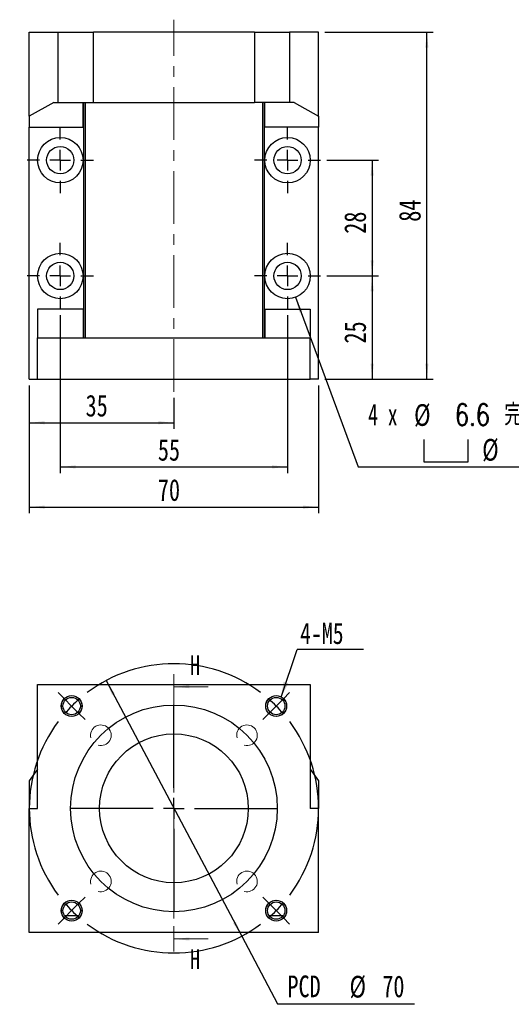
# Model space of a CAD drawing. Header units: millimetres. Extents: x 41 to 277, y 4 to 196.
# Tile 1 of 2: x 41 to 120, y 15 to 173. Entities that reach past the tile are written whole.
import ezdxf

# ---------------------------------------------------------------- set-up
doc = ezdxf.new("R2010")
doc.units = ezdxf.units.MM
doc.linetypes.add('CENTER', pattern=[10.16, 6.35, -1.27, 1.27, -1.27])
doc.linetypes.add('CENTERX2', pattern=[20.32, 12.7, -2.54, 2.54, -2.54])
doc.layers.add('FORMAT', color=7, linetype='Continuous')
doc.styles.add('SLDTEXTSTYLE0', font='TXT', dxfattribs={"width": 0.75})
doc.styles.add('SLDTEXTSTYLE1', font='TXT', dxfattribs={"width": 0.75, "bigfont": 'bigfont'})
doc.styles.add('SLDTEXTSTYLE4', font='TXT', dxfattribs={"width": 0.666667})
doc.dimstyles.new('SLDDIMSTYLE0', dxfattribs={"dimtxt": 3.5, "dimasz": 2.5, "dimexe": 0, "dimexo": 0.0625, "dimgap": 0.875, "dimtad": 0, "dimtih": 1, "dimtoh": 1, "dimdec": 1, "dimlfac": 1.5, "dimrnd": 1e-09, "dimzin": 12, "dimdsep": 46, "dimtxsty": 'SLDTEXTSTYLE0', "dimsah": 1, "dimcen": 0, "dimadec": 0, "dimazin": 3, "dimtfac": 1, "dimtdec": 1, "dimtmove": 0, "dimatfit": 3, "dimfxl": 1, "dimfrac": 2, "dimtolj": 1, "dimtzin": 12, "dimarcsym": 0})
doc.dimstyles.new('SLDDIMSTYLE1', dxfattribs={"dimtxt": 0.18, "dimasz": 2.5, "dimexe": 0, "dimexo": 0.0625, "dimgap": 0, "dimtad": 0, "dimtih": 1, "dimtoh": 1, "dimdec": 0, "dimrnd": 1e-09, "dimzin": 0, "dimdsep": 46, "dimtxsty": 'Standard', "dimsah": 1, "dimcen": 0.09, "dimadec": 0, "dimazin": 0, "dimtfac": 2.5, "dimtdec": 0, "dimtofl": 0, "dimtmove": 0, "dimatfit": 3, "dimfxl": 1, "dimfrac": 2, "dimtolj": 1, "dimtzin": 0, "dimarcsym": 0})
doc.dimstyles.new('SLDDIMSTYLE4', dxfattribs={"dimtxt": 3.5, "dimasz": 2.5, "dimexe": 0, "dimexo": 0.0625, "dimgap": 0.875, "dimtad": 1, "dimlfac": 1.5, "dimrnd": 1e-09, "dimzin": 12, "dimdsep": 46, "dimtxsty": 'SLDTEXTSTYLE0', "dimsah": 1, "dimcen": 0.09, "dimadec": 0, "dimazin": 3, "dimtfac": 1, "dimtofl": 0, "dimtmove": 0, "dimatfit": 3, "dimfxl": 1, "dimfrac": 2, "dimtolj": 1, "dimtzin": 12, "dimarcsym": 0})
doc.dimstyles.new('SLDDIMSTYLE6', dxfattribs={"dimtxt": 3.5, "dimasz": 2.5, "dimexe": 0, "dimexo": 0.0625, "dimgap": 0.875, "dimtad": 0, "dimtih": 1, "dimtoh": 1, "dimdec": 1, "dimlfac": 1.5, "dimrnd": 1e-09, "dimzin": 12, "dimdsep": 46, "dimtxsty": 'SLDTEXTSTYLE0', "dimsah": 1, "dimcen": 0, "dimadec": 0, "dimazin": 3, "dimtfac": 1, "dimtofl": 0, "dimtmove": 0, "dimatfit": 3, "dimfxl": 1, "dimfrac": 2, "dimtolj": 1, "dimtzin": 12, "dimarcsym": 0})

# ---------------------------------------------------------------- blocks, each defined once
blk = doc.blocks.new('_D')
at = {"layer": 'FORMAT', "color": 7}
for p, q in [((55, 66.86), (76.87, 25.64)), ((76.87, 25.64), (82.66, 14.73)), ((82.66, 14.73), (104.72, 14.73))]:
    blk.add_line(p, q, dxfattribs=at)
for points in [[(55, 66.86), (55.95, 64.54), (56.4, 64.77)], [(76.87, 25.64), (75.92, 27.96), (75.48, 27.73)]]:
    blk.add_solid(points, dxfattribs=at)
at = {"layer": 'FORMAT', "color": 7, "char_height": 3.5, "attachment_point": 1, "style": 'SLDTEXTSTYLE0'}
for s, insert in [('PCD', (84.25, 19.29)), ('%%c', (94.27, 19.24)), ('70', (99.55, 19.29))]:
    blk.add_mtext(s, dxfattribs=dict(at, insert=insert))
blk = doc.blocks.new('SW_NOTE_0')
at = {"layer": 'FORMAT', "color": 0}
blk.add_line((10.7, 0), (0, 0), dxfattribs=at)
at = {"layer": 'FORMAT', "color": 0, "insert": (0.49, 4.34), "char_height": 3.44, "attachment_point": 1, "style": 'SLDTEXTSTYLE0'}
blk.add_mtext('4-M5', dxfattribs=at)
blk = doc.blocks.new('SW_CENTERMARKSYMBOL_0')
at = {"layer": 'FORMAT', "color": 0}
for p, q in [((-34.18, 34.18), (-35.17, 35.17)), ((1.18, 34.18), (2.17, 35.17)), ((-33, 33), (-34.18, 34.18)), ((0, 33), (1.18, 34.18)), ((-33, 33), (-31.82, 31.82)), ((-31.82, 31.82), (-30.83, 30.83)), ((-16.5, 19.83), (-16.5, 33.17)), ((-1.18, 31.82), (-2.17, 30.83)), ((0, 33), (-1.18, 31.82)), ((-16.5, 16.5), (-16.5, 18.17)), ((-19.83, 16.5), (-33.17, 16.5)), ((-16.5, 16.5), (-18.17, 16.5)), ((-16.5, 16.5), (-16.5, 14.83)), ((-16.5, 16.5), (-14.83, 16.5)), ((-13.17, 16.5), (0.17, 16.5)), ((-16.5, 13.17), (-16.5, -0.17)), ((-31.82, 1.18), (-30.83, 2.17)), ((-1.18, 1.18), (-2.17, 2.17)), ((-33, 0), (-34.18, -1.18)), ((-33, 0), (-31.82, 1.18)), ((0, 0), (-1.18, 1.18)), ((0, 0), (1.18, -1.18)), ((-34.18, -1.18), (-35.17, -2.17)), ((1.18, -1.18), (2.17, -2.17))]:
    blk.add_line(p, q, dxfattribs=at)
for start, end in [(53.1851, 126.8149), (130.9074, 135), (45, 49.0926), (135, 139.0926), (40.9074, 45), (143.1851, 216.8149), (323.1851, 36.8149), (220.9074, 225), (225, 229.0926), (310.9074, 315), (315, 319.0926), (233.1851, 306.8149)]:
    blk.add_arc((-16.5, 16.5), 23.33, start, end, dxfattribs=at)
blk = doc.blocks.new('SW_SYMBOL_HOLE_SPOT')
at = {"layer": 'FORMAT', "color": 0}
for p, q in [((0, 875), (0, 75)), ((1600, 75), (1600, 875)), ((0, 75), (1600, 75))]:
    blk.add_line(p, q, dxfattribs=at)
blk = doc.blocks.new('_D_6')
at = {"layer": 'FORMAT'}
for p, q in [((85.54, 128.67), (95.68, 101.32)), ((95.68, 101.32), (137.67, 101.32))]:
    blk.add_line(p, q, dxfattribs=at)
blk.add_solid([(85.54, 128.67), (86.18, 126.24), (86.65, 126.42)], dxfattribs=at)
at = {"layer": 'FORMAT', "xscale": 0.0044707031, "yscale": 0.0044707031, "zscale": 0.0044707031}
blk.add_blockref('SW_SYMBOL_HOLE_SPOT', (106.23, 101.81), dxfattribs=at)
at = {"layer": 'FORMAT', "char_height": 3.5, "attachment_point": 1}
for s, insert, style in [('4 x', (97.26, 111.5), 'SLDTEXTSTYLE4'), ('%%c', (104.68, 111.44), 'SLDTEXTSTYLE0'), ('6.6 \\M+18AAE\\M+19153\\M+18AD1\\M+190FA', (111.27, 111.5), 'SLDTEXTSTYLE1'), ('%%c', (115.67, 105.83), 'SLDTEXTSTYLE0'), ('11', (122.26, 105.89), 'SLDTEXTSTYLE0')]:
    blk.add_mtext(s, dxfattribs=dict(at, insert=insert, style=style))
blk = doc.blocks.new('_D_7')
at = {"layer": 'FORMAT', "color": 7}
for p, q in [((42.6, 114.45), (42.6, 107.44)), ((65.94, 112.45), (65.94, 107.44)), ((42.6, 108.44), (65.94, 108.44))]:
    blk.add_line(p, q, dxfattribs=at)
for points in [[(42.6, 108.44), (45.1, 108.19), (45.1, 108.69)], [(65.94, 108.44), (63.44, 108.69), (63.44, 108.19)]]:
    blk.add_solid(points, dxfattribs=at)
at = {"layer": 'FORMAT', "color": 7, "insert": (51.69, 112.95), "char_height": 3.5, "attachment_point": 1, "style": 'SLDTEXTSTYLE0'}
blk.add_mtext('35', dxfattribs=at)
blk = doc.blocks.new('_D_8')
at = {"layer": 'FORMAT', "color": 7}
for p, q in [((42.6, 114.45), (42.6, 93.83)), ((89.27, 114.45), (89.27, 93.83)), ((42.6, 94.83), (89.27, 94.83))]:
    blk.add_line(p, q, dxfattribs=at)
for points in [[(42.6, 94.83), (45.1, 94.58), (45.1, 95.08)], [(89.27, 94.83), (86.77, 95.08), (86.77, 94.58)]]:
    blk.add_solid(points, dxfattribs=at)
at = {"layer": 'FORMAT', "color": 7, "insert": (63.35, 99.34), "char_height": 3.5, "attachment_point": 1, "style": 'SLDTEXTSTYLE0'}
blk.add_mtext('70', dxfattribs=at)
blk = doc.blocks.new('_D_9')
at = {"layer": 'FORMAT', "color": 7}
for p, q in [((47.6, 125.78), (47.6, 100.32)), ((84.27, 125.78), (84.27, 100.32)), ((47.6, 101.32), (84.27, 101.32))]:
    blk.add_line(p, q, dxfattribs=at)
for points in [[(47.6, 101.32), (50.1, 101.07), (50.1, 101.57)], [(84.27, 101.32), (81.77, 101.57), (81.77, 101.07)]]:
    blk.add_solid(points, dxfattribs=at)
at = {"layer": 'FORMAT', "color": 7, "insert": (63.35, 105.83), "char_height": 3.5, "attachment_point": 1, "style": 'SLDTEXTSTYLE0'}
blk.add_mtext('55', dxfattribs=at)
blk = doc.blocks.new('_D_10')
at = {"layer": 'FORMAT', "color": 7}
for p, q in [((90.6, 150.78), (98.92, 150.78)), ((97.92, 150.78), (97.92, 132.11)), ((90.6, 132.11), (98.92, 132.11))]:
    blk.add_line(p, q, dxfattribs=at)
for points in [[(97.92, 150.78), (97.67, 148.28), (98.17, 148.28)], [(97.92, 132.11), (98.17, 134.61), (97.67, 134.61)]]:
    blk.add_solid(points, dxfattribs=at)
at = {"layer": 'FORMAT', "color": 7, "insert": (93.41, 138.92), "char_height": 3.5, "attachment_point": 1, "rotation": 90, "style": 'SLDTEXTSTYLE0'}
blk.add_mtext('28', dxfattribs=at)
blk = doc.blocks.new('_D_11')
at = {"layer": 'FORMAT', "color": 7}
for p, q in [((90.6, 132.11), (98.92, 132.11)), ((97.92, 132.11), (97.92, 115.45)), ((90.27, 115.45), (98.92, 115.45))]:
    blk.add_line(p, q, dxfattribs=at)
for points in [[(97.92, 132.11), (97.67, 129.61), (98.17, 129.61)], [(97.92, 115.45), (98.17, 117.95), (97.67, 117.95)]]:
    blk.add_solid(points, dxfattribs=at)
at = {"layer": 'FORMAT', "color": 7, "insert": (93.41, 121.22), "char_height": 3.5, "attachment_point": 1, "rotation": 90, "style": 'SLDTEXTSTYLE0'}
blk.add_mtext('25', dxfattribs=at)
blk = doc.blocks.new('_D_12')
at = {"layer": 'FORMAT', "color": 7}
for p, q in [((90.27, 171.45), (107.74, 171.45)), ((106.74, 115.45), (106.74, 171.45)), ((90.27, 115.45), (107.74, 115.45))]:
    blk.add_line(p, q, dxfattribs=at)
for points in [[(106.74, 171.45), (106.49, 168.95), (106.99, 168.95)], [(106.74, 115.45), (106.99, 117.95), (106.49, 117.95)]]:
    blk.add_solid(points, dxfattribs=at)
at = {"layer": 'FORMAT', "color": 7, "insert": (102.23, 140.86), "char_height": 3.5, "attachment_point": 1, "rotation": 90, "style": 'SLDTEXTSTYLE0'}
blk.add_mtext('84', dxfattribs=at)
blk = doc.blocks.new('SW_CENTERMARKSYMBOL_1')
at = {"layer": 'FORMAT', "color": 0}
for p, q in [((0, 3.33), (0, 5.33)), ((0, 0), (0, 1.67)), ((-3.33, 0), (-5.33, 0)), ((0, 0), (-1.67, 0)), ((0, 0), (0, -1.67)), ((0, 0), (1.67, 0)), ((3.33, 0), (5.33, 0)), ((0, -3.33), (0, -5.33))]:
    blk.add_line(p, q, dxfattribs=at)
blk = doc.blocks.new('SW_CENTERMARKSYMBOL_2')
at = {"layer": 'FORMAT', "color": 0}
for p, q in [((0, 3.33), (0, 5.33)), ((0, 0), (0, 1.67)), ((-3.33, 0), (-5.33, 0)), ((0, 0), (-1.67, 0)), ((0, 0), (0, -1.67)), ((0, 0), (1.67, 0)), ((3.33, 0), (5.33, 0)), ((0, -3.33), (0, -5.33))]:
    blk.add_line(p, q, dxfattribs=at)
blk = doc.blocks.new('SW_CENTERMARKSYMBOL_3')
at = {"layer": 'FORMAT', "color": 0}
for p, q in [((0, 3.33), (0, 5.33)), ((0, 0), (0, 1.67)), ((-3.33, 0), (-5.33, 0)), ((0, 0), (-1.67, 0)), ((0, 0), (0, -1.67)), ((0, 0), (1.67, 0)), ((3.33, 0), (5.33, 0)), ((0, -3.33), (0, -5.33))]:
    blk.add_line(p, q, dxfattribs=at)
blk = doc.blocks.new('SW_CENTERMARKSYMBOL_4')
at = {"layer": 'FORMAT', "color": 0}
for p, q in [((0, 3.33), (0, 5.33)), ((0, 0), (0, 1.67)), ((-3.33, 0), (-5.33, 0)), ((0, 0), (-1.67, 0)), ((0, 0), (0, -1.67)), ((0, 0), (1.67, 0)), ((3.33, 0), (5.33, 0)), ((0, -3.33), (0, -5.33))]:
    blk.add_line(p, q, dxfattribs=at)

msp = doc.modelspace()

# ---------------------------------------------------------------- linework, layer by layer
at = {"color": 7, "linetype": 'Continuous', "lineweight": 25}
for p, q in [((42.6046, 157.8973), (42.6046, 171.4455)), ((42.6046, 171.4455), (47.2713, 171.4455)), ((47.2713, 160.1122), (47.2713, 171.4455)), ((47.2713, 171.4455), (52.9379, 171.4455)), ((78.9379, 171.4455), (52.9379, 171.4455)), ((52.9379, 160.1122), (52.9379, 171.4455)), ((78.9379, 171.4455), (78.9379, 160.1122)), ((78.9379, 171.4455), (84.6046, 171.4455)), ((84.6046, 171.4455), (84.6046, 160.1122)), ((89.2713, 171.4455), (84.6046, 171.4455)), ((89.2713, 157.8973), (89.2713, 171.4455)), ((46.5574, 160.1122), (42.6046, 157.8973)), ((46.5574, 160.1122), (47.2713, 160.1122)), ((47.2713, 160.1122), (52.9379, 160.1122)), ((51.2713, 156.1122), (51.2713, 160.1122)), ((51.4046, 122.1122), (51.4046, 160.1122)), ((51.6046, 160.1122), (51.6046, 122.1122)), ((52.9379, 160.1122), (78.9379, 160.1122)), ((84.6046, 160.1122), (78.9379, 160.1122)), ((80.2713, 122.1122), (80.2713, 160.1122)), ((80.4713, 160.1122), (80.4713, 122.1122)), ((80.6046, 156.1122), (80.6046, 160.1122)), ((85.3185, 160.1122), (84.6046, 160.1122)), ((85.3185, 160.1122), (89.2713, 157.8973)), ((42.6046, 157.8973), (42.6046, 156.1122)), ((89.2713, 157.8973), (89.2713, 156.1122)), ((42.6046, 156.1122), (51.2713, 156.1122)), ((42.6046, 115.4455), (42.6046, 156.1122)), ((89.2713, 156.1122), (80.6046, 156.1122)), ((89.2713, 115.4455), (89.2713, 156.1122)), ((51.2713, 126.7789), (43.9379, 126.7789)), ((43.9379, 126.7789), (43.9379, 122.1122)), ((51.2713, 126.7789), (51.2713, 122.1122)), ((80.6046, 126.7789), (87.9379, 126.7789)), ((80.6046, 126.7789), (80.6046, 122.1122)), ((87.9379, 126.7789), (87.9379, 122.1122)), ((43.9379, 122.1122), (87.9379, 122.1122)), ((43.9379, 115.4455), (43.9379, 122.1122)), ((87.9379, 115.4455), (87.9379, 122.1122)), ((42.6046, 115.4455), (43.9379, 115.4455)), ((43.9379, 115.4455), (87.9379, 115.4455)), ((89.2713, 115.4455), (87.9379, 115.4455)), ((43.9379, 46.2499), (43.9379, 66.2499)), ((43.9379, 66.2499), (87.9379, 66.2499)), ((87.9379, 66.2499), (87.9379, 46.2499)), ((43.9379, 52.5805), (42.6046, 50.7127)), ((87.9379, 52.5805), (89.2713, 50.7127)), ((42.6046, 50.7127), (42.6046, 46.2499)), ((89.2713, 50.7127), (89.2713, 46.2499)), ((42.6046, 26.2499), (42.6046, 46.2499)), ((42.6046, 46.2499), (43.9379, 46.2499)), ((89.2713, 46.2499), (87.9379, 46.2499)), ((89.2713, 26.2499), (89.2713, 46.2499)), ((89.2713, 26.2499), (42.6046, 26.2499))]:
    msp.add_line(p, q, dxfattribs=at)
at = {"color": 7, "linetype": 'CENTER', "lineweight": 18}
msp.add_line((65.9379, 67.8678), (65.9379, 23.1774), dxfattribs=at)
at = {"color": 7, "linetype": 'Continuous', "lineweight": 18}
for p, q in [((71.4379, 65.8678), (65.9379, 65.8678)), ((71.4379, 25.1774), (65.9379, 25.1774))]:
    msp.add_line(p, q, dxfattribs=at)
at = {"color": 7, "linetype": 'Continuous', "lineweight": 25}
for centre, radius in [((47.6046, 150.7789), 3.6667), ((84.2713, 150.7789), 3.6667), ((47.6046, 150.7789), 2.2), ((84.2713, 150.7789), 2.2), ((47.6046, 132.1122), 3.6667), ((84.2713, 132.1122), 3.6667), ((47.6046, 132.1122), 2.2), ((84.2713, 132.1122), 2.2), ((49.4388, 62.7491), 1.6833), ((49.4388, 62.7491), 1.4), ((82.4371, 62.7491), 1.6833), ((82.4371, 62.7491), 1.4), ((65.9379, 46.2499), 16.6667), ((65.9379, 46.2499), 12), ((49.4388, 29.7508), 1.6833), ((49.4388, 29.7508), 1.4), ((82.4371, 29.7508), 1.6833), ((82.4371, 29.7508), 1.4)]:
    msp.add_circle(centre, radius, dxfattribs=at)
at = {"color": 7, "linetype": 'Continuous', "lineweight": 18}
for centre in [(49.4388, 62.7491), (82.4371, 62.7491), (54.1528, 58.035), (77.7231, 58.035), (54.1528, 34.4648), (77.7231, 34.4648), (49.4388, 29.7508), (82.4371, 29.7508)]:
    msp.add_arc(centre, 1.6667, 255, 195, dxfattribs=at)
at = {"color": 7, "linetype": 'Continuous', "lineweight": 25}
for points in [[(50.5631, 28.9166), (50.3848, 28.9166), (50.2046, 28.9166), (49.8308, 28.9166), (49.6354, 28.9166), (49.3401, 28.9166), (49.24, 28.9166), (49.0467, 28.9166), (48.9523, 28.9166), (48.6732, 28.9166), (48.492, 28.9166), (48.3144, 28.9166)], [(83.5615, 28.9166), (83.3832, 28.9166), (83.2029, 28.9166), (82.8291, 28.9166), (82.6337, 28.9166), (82.3384, 28.9166), (82.2383, 28.9166), (82.045, 28.9166), (81.9506, 28.9166), (81.6715, 28.9166), (81.4903, 28.9166), (81.3128, 28.9166)]]:
    msp.add_open_spline(points, degree=3, knots=[0, 0, 0, 0, 0.25, 0.25, 0.5, 0.5, 0.625, 0.625, 0.75, 0.75, 1, 1, 1, 1], dxfattribs=at)
at = {"color": 7, "linetype": 'Continuous', "lineweight": 18}
for points in [[(65.9379, 65.8678), (68.4379, 65.6178), (68.4379, 66.1178)], [(65.9379, 25.1774), (68.4379, 24.9274), (68.4379, 25.4274)]]:
    msp.add_solid(points, dxfattribs=at)
at = {"layer": 'FORMAT', "color": 7, "linetype": 'CENTERX2', "lineweight": 18, "ltscale": 0.666667}
msp.add_line((65.9379, 113.4455), (65.9379, 173.4455), dxfattribs=at)

# ---------------------------------------------------------------- block references
at = {"layer": 'FORMAT', "color": 7}
for name, p in [('SW_CENTERMARKSYMBOL_4', (47.6046, 150.7789)), ('SW_CENTERMARKSYMBOL_1', (84.2713, 150.7789)), ('SW_CENTERMARKSYMBOL_3', (47.6046, 132.1122)), ('SW_CENTERMARKSYMBOL_2', (84.2713, 132.1122)), ('SW_NOTE_0', (85.7981, 71.8562)), ('SW_CENTERMARKSYMBOL_0', (82.4371, 29.7508))]:
    msp.add_blockref(name, p, dxfattribs=at)

# ---------------------------------------------------------------- texts
at = {"color": 7, "linetype": 'Continuous', "char_height": 3.175, "attachment_point": 1, "style": 'SLDTEXTSTYLE0'}
for insert in [(68.5468, 70.9113), (68.5468, 23.4979)]:
    msp.add_mtext('H', dxfattribs=dict(at, insert=insert))

# ---------------------------------------------------------------- dimensions: what is measured, and where the dimension line sits
at = {"layer": 'FORMAT', "color": 7}
for base, p1, p2, picture, middle in [((106.7385, 171.4455), (89.2713, 115.4455), (89.2713, 171.4455), '_D_12', (106.7385, 143.4455)), ((97.9177, 132.1122), (89.6046, 150.7789), (89.6046, 132.1122), '_D_10', (97.9177, 141.5051)), ((97.9177, 115.4455), (89.6046, 132.1122), (89.2713, 115.4455), '_D_11', (97.9177, 123.8083))]:
    dim = msp.add_linear_dim(base=base, p1=p1, p2=p2, angle=90, dimstyle='SLDDIMSTYLE4', dxfattribs=at)
    dim.commit()
    dim.dimension.update_dxf_attribs({"geometry": picture, "text_midpoint": middle, "dimtype": 160})
at = {"layer": 'FORMAT'}
dim = msp.add_diameter_dim_2p(p1=(82.9978, 135.5506), p2=(85.5448, 128.6738), text='4 x <> 完全貫穿\\P{\\fGDT;v}%%c 11 \\P', dimstyle='SLDDIMSTYLE6', dxfattribs=at)
dim.commit()
dim.dimension.update_dxf_attribs({"geometry": '_D_6', "text_midpoint": (117.4681, 106.9311), "dimtype": 163})
at = {"layer": 'FORMAT', "color": 7}
for base, p1, p2, picture, middle in [((84.2713, 101.3214), (47.6046, 126.7789), (84.2713, 126.7789), '_D_9', (65.9379, 101.3214)), ((65.9379, 108.4431), (42.6046, 115.4455), (65.9379, 113.4455), '_D_7', (54.2713, 108.4431)), ((89.2713, 94.8301), (42.6046, 115.4455), (89.2713, 115.4455), '_D_8', (65.9379, 94.8301))]:
    dim = msp.add_linear_dim(base=base, p1=p1, p2=p2, dimstyle='SLDDIMSTYLE4', dxfattribs=at)
    dim.commit()
    dim.dimension.update_dxf_attribs({"geometry": picture, "text_midpoint": middle, "dimtype": 160})
dim = msp.add_diameter_dim_2p(p1=(76.8717, 25.6369), p2=(55.0042, 66.863), text='PCD<>', dimstyle='SLDDIMSTYLE0', dxfattribs=at)
dim.commit()
dim.dimension.update_dxf_attribs({"geometry": '_D', "text_midpoint": (94.4839, 17.5307), "dimtype": 163})

# ---------------------------------------------------------------- leaders
msp.add_leader([(83.2222, 64.1816), (85.7981, 71.8562)], dimstyle='SLDDIMSTYLE1', dxfattribs=at)

doc.saveas('drawing.dxf')
